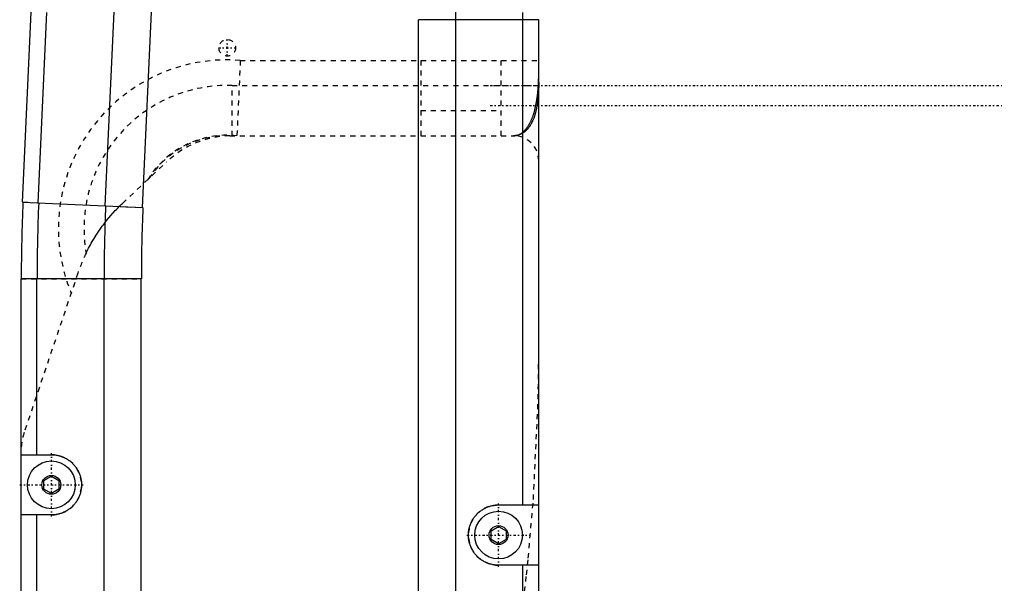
# Model space of a CAD drawing. Extents: x -484 to 152, y -5 to 754.
# Tile 12 of 14: x -129 to 67, y 442 to 555. Entities that reach past the tile are written whole.
import ezdxf

# ---------------------------------------------------------------- set-up
doc = ezdxf.new("R2010")
doc.units = 0
doc.linetypes.add('CENTER', pattern=[1.5, 0.45, -0.5, 0.05, -0.5])
doc.linetypes.add('DASHED', pattern=[2, 1, -1])
for name, color, linetype in [('AM_0', 7, 'CONTINUOUS'), ('AM_3', 7, 'DASHED'), ('AM_7', 7, 'CENTER')]:
    doc.layers.add(name, color=color, linetype=linetype)

msp = doc.modelspace()

# ---------------------------------------------------------------- linework, layer by layer
at = {"layer": 'AM_0', "color": 7, "linetype": 'CONTINUOUS'}
for p, q in [((-112.29, 517.55), (-108.71, 595.71)), ((-104.87, 517.21), (-101.22, 597.15)), ((-128.75, 518.3), (-125.36, 592.33)), ((-125.61, 518.16), (-123.88, 556)), ((-49.9, 362.4), (-49.9, 554.6)), ((-26, 554.6), (-49.9, 554.6)), ((-42.48, 362.4), (-42.48, 554.6)), ((-29.14, 458), (-29.14, 554.6)), ((-26, 362.4), (-26, 554.6)), ((-128.75, 518.3), (-104.78, 517.2)), ((-105.09, 503), (-129, 503)), ((-129, 437.8), (-129, 503)), ((-125.86, 468), (-125.86, 503)), ((-112.52, 437.8), (-112.52, 503)), ((-105.1, 437.8), (-105.1, 503)), ((-129, 468), (-123, 468)), ((-124.5, 462.87), (-123, 463.73)), ((-124.5, 461.13), (-124.5, 462.87)), ((-123, 463.73), (-121.5, 462.87)), ((-121.5, 462.87), (-121.5, 461.13)), ((-123, 460.27), (-124.5, 461.13)), ((-121.5, 461.13), (-123, 460.27)), ((-34, 458), (-26, 458)), ((-123, 456), (-129, 456)), ((-125.86, 437.8), (-125.86, 456)), ((-35.5, 452.87), (-34, 453.73)), ((-35.5, 451.13), (-35.5, 452.87)), ((-34, 453.73), (-32.5, 452.87)), ((-32.5, 452.87), (-32.5, 451.13)), ((-34, 450.27), (-35.5, 451.13)), ((-32.5, 451.13), (-34, 450.27)), ((-26, 446), (-34, 446)), ((-29.14, 362.4), (-29.14, 446))]:
    msp.add_line(p, q, dxfattribs=at)
for points in [[(-123, 468, 0), (-122.91, 468, 0), (-122.74, 467.99, 0), (-122.56, 467.98, 0), (-122.48, 467.98, 0), (-122.39, 467.97, 0), (-122.22, 467.95, 0), (-122.04, 467.92, 0), (-121.87, 467.89, 0), (-121.7, 467.86, 0), (-121.53, 467.82, 0), (-121.45, 467.8, 0), (-121.36, 467.77, 0), (-121.2, 467.72, 0), (-121.03, 467.67, 0), (-120.87, 467.61, 0), (-120.7, 467.54, 0), (-120.54, 467.47, 0), (-120.46, 467.44, 0), (-120.39, 467.4, 0), (-120.23, 467.32, 0), (-120.08, 467.24, 0), (-120, 467.2, 0), (-119.92, 467.15, 0), (-119.78, 467.06, 0), (-119.63, 466.96, 0), (-119.56, 466.91, 0), (-119.49, 466.86, 0), (-119.35, 466.76, 0), (-119.21, 466.65, 0), (-119.08, 466.54, 0), (-118.95, 466.42, 0), (-118.82, 466.3, 0), (-118.76, 466.24, 0), (-118.7, 466.18, 0), (-118.58, 466.05, 0), (-118.46, 465.92, 0), (-118.35, 465.79, 0), (-118.24, 465.65, 0), (-118.14, 465.51, 0), (-118.09, 465.44, 0), (-118.04, 465.37, 0), (-117.94, 465.22, 0), (-117.85, 465.08, 0), (-117.76, 464.92, 0), (-117.68, 464.77, 0), (-117.6, 464.61, 0), (-117.56, 464.54, 0), (-117.53, 464.46, 0), (-117.46, 464.3, 0), (-117.39, 464.13, 0), (-117.33, 463.97, 0), (-117.28, 463.8, 0), (-117.23, 463.64, 0), (-117.2, 463.55, 0), (-117.18, 463.47, 0), (-117.14, 463.3, 0), (-117.11, 463.13, 0), (-117.08, 462.96, 0), (-117.05, 462.78, 0), (-117.03, 462.61, 0), (-117.02, 462.52, 0), (-117.02, 462.44, 0), (-117.01, 462.26, 0), (-117, 462.09, 0), (-117, 462, 0), (-117, 461.91, 0), (-117.01, 461.74, 0), (-117.02, 461.56, 0), (-117.02, 461.48, 0), (-117.03, 461.39, 0), (-117.05, 461.22, 0), (-117.08, 461.04, 0), (-117.11, 460.87, 0), (-117.14, 460.7, 0), (-117.18, 460.53, 0), (-117.2, 460.45, 0), (-117.23, 460.36, 0), (-117.28, 460.2, 0), (-117.33, 460.03, 0), (-117.39, 459.87, 0), (-117.46, 459.7, 0), (-117.53, 459.54, 0), (-117.56, 459.46, 0), (-117.6, 459.39, 0), (-117.68, 459.23, 0), (-117.76, 459.08, 0), (-117.85, 458.92, 0), (-117.94, 458.78, 0), (-118.04, 458.63, 0), (-118.09, 458.56, 0), (-118.14, 458.49, 0), (-118.24, 458.35, 0), (-118.35, 458.21, 0), (-118.46, 458.08, 0), (-118.58, 457.95, 0), (-118.7, 457.82, 0), (-118.76, 457.76, 0), (-118.82, 457.7, 0), (-118.95, 457.58, 0), (-119.08, 457.46, 0), (-119.21, 457.35, 0), (-119.35, 457.24, 0), (-119.49, 457.14, 0), (-119.56, 457.09, 0), (-119.63, 457.04, 0), (-119.78, 456.94, 0), (-119.92, 456.85, 0), (-120, 456.8, 0), (-120.08, 456.76, 0), (-120.23, 456.68, 0), (-120.39, 456.6, 0), (-120.46, 456.56, 0), (-120.54, 456.53, 0), (-120.7, 456.46, 0), (-120.87, 456.39, 0), (-121.03, 456.33, 0), (-121.2, 456.28, 0), (-121.36, 456.23, 0), (-121.45, 456.2, 0), (-121.53, 456.18, 0), (-121.7, 456.14, 0), (-121.87, 456.11, 0), (-122.04, 456.08, 0), (-122.22, 456.05, 0), (-122.39, 456.03, 0), (-122.48, 456.02, 0), (-122.56, 456.02, 0), (-122.74, 456.01, 0), (-122.91, 456, 0), (-123, 456, 0)], [(-34, 446, 0), (-34.09, 446, 0), (-34.26, 446.01, 0), (-34.44, 446.02, 0), (-34.52, 446.02, 0), (-34.61, 446.03, 0), (-34.78, 446.05, 0), (-34.96, 446.08, 0), (-35.13, 446.11, 0), (-35.3, 446.14, 0), (-35.47, 446.18, 0), (-35.55, 446.2, 0), (-35.64, 446.23, 0), (-35.8, 446.28, 0), (-35.97, 446.33, 0), (-36.13, 446.39, 0), (-36.3, 446.46, 0), (-36.46, 446.53, 0), (-36.54, 446.56, 0), (-36.61, 446.6, 0), (-36.77, 446.68, 0), (-36.92, 446.76, 0), (-37, 446.8, 0), (-37.08, 446.85, 0), (-37.22, 446.94, 0), (-37.37, 447.04, 0), (-37.44, 447.09, 0), (-37.51, 447.14, 0), (-37.65, 447.24, 0), (-37.79, 447.35, 0), (-37.92, 447.46, 0), (-38.05, 447.58, 0), (-38.18, 447.7, 0), (-38.24, 447.76, 0), (-38.3, 447.82, 0), (-38.42, 447.95, 0), (-38.54, 448.08, 0), (-38.65, 448.21, 0), (-38.76, 448.35, 0), (-38.86, 448.49, 0), (-38.91, 448.56, 0), (-38.96, 448.63, 0), (-39.06, 448.78, 0), (-39.15, 448.92, 0), (-39.24, 449.08, 0), (-39.32, 449.23, 0), (-39.4, 449.39, 0), (-39.44, 449.46, 0), (-39.47, 449.54, 0), (-39.54, 449.7, 0), (-39.61, 449.87, 0), (-39.67, 450.03, 0), (-39.72, 450.2, 0), (-39.77, 450.36, 0), (-39.8, 450.45, 0), (-39.82, 450.53, 0), (-39.86, 450.7, 0), (-39.89, 450.87, 0), (-39.92, 451.04, 0), (-39.95, 451.22, 0), (-39.97, 451.39, 0), (-39.98, 451.48, 0), (-39.98, 451.56, 0), (-39.99, 451.74, 0), (-40, 451.91, 0), (-40, 452, 0), (-40, 452.09, 0), (-39.99, 452.26, 0), (-39.98, 452.44, 0), (-39.98, 452.52, 0), (-39.97, 452.61, 0), (-39.95, 452.78, 0), (-39.92, 452.96, 0), (-39.89, 453.13, 0), (-39.86, 453.3, 0), (-39.82, 453.47, 0), (-39.8, 453.55, 0), (-39.77, 453.64, 0), (-39.72, 453.8, 0), (-39.67, 453.97, 0), (-39.61, 454.13, 0), (-39.54, 454.3, 0), (-39.47, 454.46, 0), (-39.44, 454.54, 0), (-39.4, 454.61, 0), (-39.32, 454.77, 0), (-39.24, 454.92, 0), (-39.15, 455.08, 0), (-39.06, 455.22, 0), (-38.96, 455.37, 0), (-38.91, 455.44, 0), (-38.86, 455.51, 0), (-38.76, 455.65, 0), (-38.65, 455.79, 0), (-38.54, 455.92, 0), (-38.42, 456.05, 0), (-38.3, 456.18, 0), (-38.24, 456.24, 0), (-38.18, 456.3, 0), (-38.05, 456.42, 0), (-37.92, 456.54, 0), (-37.79, 456.65, 0), (-37.65, 456.76, 0), (-37.51, 456.86, 0), (-37.44, 456.91, 0), (-37.37, 456.96, 0), (-37.22, 457.06, 0), (-37.08, 457.15, 0), (-37, 457.2, 0), (-36.92, 457.24, 0), (-36.77, 457.32, 0), (-36.61, 457.4, 0), (-36.54, 457.44, 0), (-36.46, 457.47, 0), (-36.3, 457.54, 0), (-36.13, 457.61, 0), (-35.97, 457.67, 0), (-35.8, 457.72, 0), (-35.64, 457.77, 0), (-35.55, 457.8, 0), (-35.47, 457.82, 0), (-35.3, 457.86, 0), (-35.13, 457.89, 0), (-34.96, 457.92, 0), (-34.78, 457.95, 0), (-34.61, 457.97, 0), (-34.52, 457.98, 0), (-34.44, 457.98, 0), (-34.26, 457.99, 0), (-34.09, 458, 0), (-34, 458, 0)]]:
    msp.add_polyline3d(points, dxfattribs=at)
for centre, radius in [((-123, 462), 4.75), ((-123, 462), 1.88), ((-34, 452), 4.75), ((-34, 452), 1.88)]:
    msp.add_circle(centre, radius, dxfattribs=at)
for centre, radius, start, end in [((-526, 554.6), 483.52, 0, 5.411), ((-526, 554.6), 496.86, 0, 0.1614), ((217.68, 503.01), 346.67, 177.4731, 180.002), ((217.68, 503.01), 343.53, 177.4739, 180.002), ((217.68, 503.01), 330.19, 177.4777, 180.0021), ((217.68, 503.01), 322.77, 177.48, 180.0022)]:
    msp.add_arc(centre, radius, start, end, dxfattribs=at)
at = {"layer": 'AM_3', "color": 6, "linetype": 'DASHED'}
for p, q in [((-85.41, 546.5), (-86.07, 531.5)), ((-85.41, 546.5), (-26, 546.5)), ((-49.5, 546.5), (-49.5, 531.5)), ((-33.5, 531.5), (-33.5, 546.5)), ((-87, 531.5), (-87, 541.5)), ((-87, 541.5), (-26.01, 541.5)), ((-26, 542.08), (-26.01, 541.5)), ((-49.5, 536.5), (-33.5, 536.5)), ((-87.5, 531.49), (-31, 531.5)), ((-108.82, 518.04), (-100.03, 526.33)), ((-128.65, 518.3), (-125.51, 518.15)), ((-112.19, 517.54), (-104.78, 517.2)), ((-117.72, 504.16), (-128.42, 472.41)), ((-128.99, 503), (-105.09, 503))]:
    msp.add_line(p, q, dxfattribs=at)
for points in [[(-31, 531.5, 0), (-30.77, 531.51, 0), (-30.5, 531.55, 0), (-30.43, 531.57, 0), (-30.35, 531.58, 0), (-30.31, 531.59, 0), (-30.28, 531.61, 0), (-30.2, 531.63, 0), (-30.12, 531.65, 0), (-30.05, 531.68, 0), (-29.97, 531.71, 0), (-29.9, 531.75, 0), (-29.86, 531.76, 0), (-29.83, 531.78, 0), (-29.75, 531.82, 0), (-29.68, 531.86, 0), (-29.64, 531.88, 0), (-29.6, 531.9, 0), (-29.53, 531.95, 0), (-29.46, 531.99, 0), (-29.42, 532.02, 0), (-29.39, 532.04, 0), (-29.32, 532.09, 0), (-29.24, 532.15, 0), (-29.17, 532.2, 0), (-29.1, 532.26, 0), (-29.03, 532.32, 0), (-29, 532.35, 0), (-28.96, 532.39, 0), (-28.89, 532.45, 0), (-28.83, 532.52, 0), (-28.76, 532.59, 0), (-28.69, 532.66, 0), (-28.62, 532.74, 0), (-28.59, 532.78, 0), (-28.56, 532.81, 0), (-28.49, 532.89, 0), (-28.43, 532.98, 0), (-28.36, 533.06, 0), (-28.3, 533.15, 0), (-28.24, 533.24, 0), (-28.21, 533.28, 0), (-28.17, 533.33, 0), (-28.11, 533.42, 0), (-28.05, 533.51, 0), (-27.99, 533.61, 0), (-27.93, 533.71, 0), (-27.88, 533.81, 0), (-27.85, 533.87, 0), (-27.82, 533.92, 0), (-27.76, 534.02, 0), (-27.7, 534.13, 0), (-27.65, 534.24, 0), (-27.6, 534.36, 0), (-27.54, 534.47, 0), (-27.52, 534.53, 0), (-27.49, 534.59, 0), (-27.44, 534.71, 0), (-27.39, 534.83, 0), (-27.36, 534.89, 0), (-27.34, 534.95, 0), (-27.29, 535.08, 0), (-27.24, 535.21, 0), (-27.21, 535.27, 0), (-27.19, 535.34, 0), (-27.14, 535.47, 0), (-27.1, 535.6, 0), (-27.05, 535.74, 0), (-27.01, 535.88, 0), (-26.96, 536.02, 0), (-26.94, 536.09, 0), (-26.92, 536.16, 0), (-26.88, 536.3, 0), (-26.84, 536.45, 0), (-26.8, 536.6, 0), (-26.76, 536.75, 0), (-26.72, 536.9, 0), (-26.71, 536.97, 0), (-26.69, 537.05, 0), (-26.65, 537.21, 0), (-26.62, 537.36, 0), (-26.58, 537.52, 0), (-26.55, 537.68, 0), (-26.52, 537.84, 0), (-26.5, 537.92, 0), (-26.49, 538, 0), (-26.46, 538.17, 0), (-26.43, 538.34, 0), (-26.4, 538.5, 0), (-26.37, 538.67, 0), (-26.35, 538.84, 0), (-26.33, 538.93, 0), (-26.32, 539.01, 0), (-26.3, 539.19, 0), (-26.27, 539.36, 0), (-26.25, 539.54, 0), (-26.23, 539.72, 0), (-26.21, 539.9, 0), (-26.2, 539.99, 0), (-26.19, 540.08, 0), (-26.17, 540.26, 0), (-26.16, 540.44, 0), (-26.15, 540.54, 0), (-26.14, 540.63, 0), (-26.12, 540.81, 0), (-26.11, 541, 0), (-26.1, 541.09, 0), (-26.09, 541.19, 0), (-26.08, 541.38, 0), (-26.07, 541.57, 0), (-26.06, 541.76, 0), (-26.05, 541.95, 0), (-26.04, 542.14, 0), (-26.04, 542.24, 0), (-26.03, 542.33, 0), (-26.02, 542.53, 0), (-26.02, 542.72, 0), (-26.01, 542.92, 0), (-26.01, 543.11, 0), (-26.01, 543.31, 0), (-26, 543.41, 0), (-26, 543.51, 0), (-26, 543.7, 0), (-26, 543.9, 0), (-26, 544, 0)], [(-26.01, 541.5, 0), (-26.01, 541.42, 0), (-26.01, 541.27, 0), (-26.01, 541.11, 0), (-26.02, 541.04, 0), (-26.02, 540.96, 0), (-26.02, 540.81, 0), (-26.03, 540.65, 0), (-26.04, 540.5, 0), (-26.04, 540.35, 0), (-26.05, 540.19, 0), (-26.06, 540.12, 0), (-26.06, 540.04, 0), (-26.07, 539.89, 0), (-26.08, 539.74, 0), (-26.09, 539.59, 0), (-26.11, 539.44, 0), (-26.12, 539.29, 0), (-26.13, 539.21, 0), (-26.13, 539.14, 0), (-26.15, 538.99, 0), (-26.16, 538.84, 0), (-26.17, 538.77, 0), (-26.18, 538.69, 0), (-26.2, 538.54, 0), (-26.22, 538.4, 0), (-26.22, 538.32, 0), (-26.23, 538.25, 0), (-26.25, 538.11, 0), (-26.27, 537.96, 0), (-26.3, 537.82, 0), (-26.32, 537.68, 0), (-26.34, 537.54, 0), (-26.35, 537.47, 0), (-26.37, 537.4, 0), (-26.39, 537.26, 0), (-26.42, 537.13, 0), (-26.44, 536.99, 0), (-26.47, 536.86, 0), (-26.5, 536.72, 0), (-26.52, 536.66, 0), (-26.53, 536.59, 0), (-26.56, 536.46, 0), (-26.59, 536.33, 0), (-26.62, 536.2, 0), (-26.66, 536.07, 0), (-26.69, 535.95, 0), (-26.71, 535.89, 0), (-26.73, 535.82, 0), (-26.76, 535.7, 0), (-26.8, 535.58, 0), (-26.84, 535.46, 0), (-26.88, 535.34, 0), (-26.92, 535.22, 0), (-26.94, 535.16, 0), (-26.96, 535.11, 0), (-27, 534.99, 0), (-27.05, 534.88, 0), (-27.09, 534.77, 0), (-27.13, 534.66, 0), (-27.18, 534.56, 0), (-27.2, 534.5, 0), (-27.23, 534.45, 0), (-27.27, 534.35, 0), (-27.32, 534.25, 0), (-27.35, 534.2, 0), (-27.37, 534.15, 0), (-27.42, 534.05, 0), (-27.47, 533.95, 0), (-27.5, 533.91, 0), (-27.52, 533.86, 0), (-27.58, 533.77, 0), (-27.63, 533.67, 0), (-27.68, 533.59, 0), (-27.74, 533.5, 0), (-27.8, 533.41, 0), (-27.82, 533.37, 0), (-27.85, 533.33, 0), (-27.91, 533.25, 0), (-27.97, 533.17, 0), (-28.03, 533.09, 0), (-28.09, 533.01, 0), (-28.15, 532.94, 0), (-28.18, 532.9, 0), (-28.21, 532.86, 0), (-28.27, 532.79, 0), (-28.34, 532.72, 0), (-28.4, 532.66, 0), (-28.47, 532.59, 0), (-28.53, 532.53, 0), (-28.57, 532.5, 0), (-28.6, 532.47, 0), (-28.67, 532.41, 0), (-28.73, 532.35, 0), (-28.8, 532.3, 0), (-28.87, 532.24, 0), (-28.94, 532.19, 0), (-28.97, 532.17, 0), (-29.01, 532.14, 0), (-29.08, 532.09, 0), (-29.15, 532.05, 0), (-29.22, 532, 0), (-29.29, 531.96, 0), (-29.36, 531.92, 0), (-29.4, 531.9, 0), (-29.44, 531.88, 0), (-29.51, 531.85, 0), (-29.58, 531.81, 0), (-29.62, 531.8, 0), (-29.66, 531.78, 0), (-29.73, 531.75, 0), (-29.81, 531.72, 0), (-29.85, 531.7, 0), (-29.88, 531.69, 0), (-29.96, 531.67, 0), (-30.04, 531.64, 0), (-30.11, 531.62, 0), (-30.19, 531.6, 0), (-30.26, 531.58, 0), (-30.3, 531.57, 0), (-30.34, 531.57, 0), (-30.42, 531.55, 0), (-30.5, 531.54, 0), (-30.57, 531.53, 0), (-30.65, 531.52, 0), (-30.73, 531.51, 0), (-30.77, 531.51, 0), (-30.81, 531.51, 0), (-30.88, 531.5, 0), (-30.96, 531.5, 0), (-31, 531.5, 0)], [(-116.08, 508.15, 0), (-115.92, 508.48, 0), (-115.58, 509.14, 0), (-115.23, 509.79, 0), (-115.05, 510.11, 0), (-114.87, 510.43, 0), (-114.49, 511.06, 0), (-114.1, 511.68, 0), (-113.7, 512.29, 0), (-113.29, 512.89, 0), (-112.87, 513.47, 0), (-112.65, 513.76, 0), (-112.44, 514.04, 0), (-112, 514.6, 0), (-111.57, 515.13, 0), (-111.13, 515.64, 0), (-110.7, 516.12, 0), (-110.27, 516.59, 0), (-110.06, 516.81, 0), (-109.85, 517.03, 0), (-109.43, 517.45, 0), (-109.02, 517.85, 0), (-108.82, 518.04, 0)], [(-30.29, 429.7, 0), (-30.07, 431.25, 0), (-29.63, 434.38, 0), (-29.22, 437.57, 0), (-29.01, 439.18, 0), (-28.82, 440.8, 0), (-28.44, 444.08, 0), (-28.09, 447.38, 0), (-27.07, 459.11, 0), (-26.11, 479.03, 0), (-26, 488.5, 0)]]:
    msp.add_polyline3d(points, dxfattribs=at)
msp.add_circle((-88, 549), 1.65, dxfattribs=at)
for centre, radius, start, end in [((-88, 513), 33.6, 85.5784, 202.4225), ((-88, 513), 28.5, 87.9892, 189.794), ((-88, 513), 18.6, 84.056, 148.4984), ((-88, 513), 18.5, 88.4616, 147.3124), ((-87, 512.5), 19, 91.518, 133.3093), ((-31, 526.5), 5, 0, 90), ((-85.5, 493.3), 34, 154.0987, 161.366), ((-118, 468.9), 11, 161.366, 180), ((-123, 462), 6, 270, 90), ((-34, 452), 6, 90, 270)]:
    msp.add_arc(centre, radius, start, end, dxfattribs=at)
at = {"layer": 'AM_7', "color": 4, "linetype": 'CENTER'}
for p, q in [((-88, 547.27), (-88, 550.73)), ((-89.73, 549), (-86.27, 549)), ((-35.65, 541.5), (66.65, 541.5)), ((-35.65, 537.5), (66.65, 537.5)), ((-123, 455.7), (-123, 468.3)), ((-129.3, 462), (-116.7, 462)), ((-34, 445.7), (-34, 458.3)), ((-40.3, 452), (-27.7, 452))]:
    msp.add_line(p, q, dxfattribs=at)

doc.saveas('drawing.dxf')
